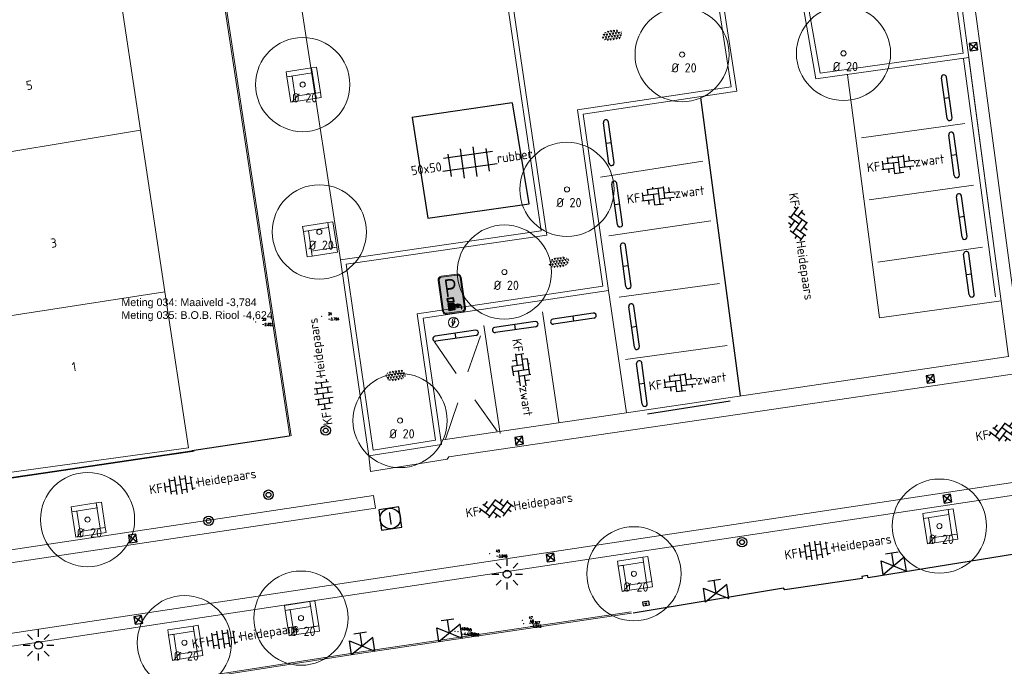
# Model space of a CAD drawing. Header units: metres. Extents: x 102746 to 103541, y 468531 to 469408.
# Tile 9 of 87: x 103072 to 103110, y 468732 to 468758. Entities that reach past the tile are written whole.
import ezdxf
from ezdxf.enums import TextEntityAlignment as Align

# ---------------------------------------------------------------- set-up
doc = ezdxf.new("R2010")
doc.units = ezdxf.units.M
doc.linetypes.add('VH-OPSLUITBAND_60X200', pattern=[12, 6, -2, 2, -2])
doc.layers.get('0').update_dxf_attribs({"lineweight": 25})
for name, color, linetype, lineweight in [('B-RO-BC-BETONVORM-G', 251, 'Continuous', 0), ('B-RO-GR-BOOM-G', 90, 'Continuous', 13), ('B-RO-GR-BOOM_BOOM_20 CM-S', 90, 'Continuous', 25), ('B-RO-GR-SIERPLANTSOEN-S', 90, 'Continuous', 25), ('B-RO-IE-MEUBILAIR_WEGMEUBILAIR-S', 7, 'Continuous', 25), ('B-RO-IE-MEUBILAIR_WEGMEUBILAIR_LICHTMAST-S', 7, 'Continuous', 25), ('B-RO-KL-DATA_CAI_KAST-S', 90, 'Continuous', 25), ('B-RO-KL-WATER_HULPSTUK-S', 170, 'Continuous', 25), ('B-RO-OG-BEBOUWING-G', 7, 'Continuous', 35), ('B-RO-OG-BGT-G', 253, 'Continuous', 13), ('B-RO-RI-GWA_RIOOLPUT-S', 30, 'Continuous', 25), ('B-RO-RI-HWA_KOLK-S', 150, 'Continuous', 25), ('B-RO-VH-GOOT-G', 170, 'Continuous', 18), ('B-RO-VH-KANTOPSLUITING_ACHTERKANTBAND-G', 253, 'Continuous', 18), ('B-RO-VH-KANTOPSLUITING_OPSLUITBAND_60X200-G', 150, 'VH-OPSLUITBAND_60X200', 18), ('B-RO-VH-VERHARDING-G', 252, 'Continuous', 18), ('B-RO-VH-VERHARDING_BETONSTRAATSTEEN-S', 252, 'Continuous', 25), ('B-RO-VH-VERHARDING_TEGEL_BETON-S', 252, 'Continuous', 25), ('B-RO-VW-MARKERING_WEG MARKERING-G', 7, 'Continuous', 0), ('CALQUE_PTTOPO_ALT', 7, 'Continuous', 0), ('CALQUE_PTTOPO_MAT', 7, 'Continuous', 0), ('PTTOPO', 7, 'Continuous', 0), ('R-RO-VW-VERKEERSTEKEN_BORD_E-S', 7, 'Continuous', 25), ('X-XX-AL-T18', 7, 'Continuous', 18)]:
    doc.layers.add(name, color=color, linetype=linetype, lineweight=lineweight)
doc.layers.add('Punten', color=7, linetype='Continuous')
doc.styles.add('ARIAL', font='arial.ttf')
doc.styles.add('NLCS-ISO', font='txt')
doc.styles.add('NLCS-ISO-M200-T18', font='txt', dxfattribs={"height": 0.36})
doc.styles.add('NLCS-RVV-M200-T25', font='txt')
doc.styles.add('Style-STANDARD', font='STANDARD.shx')

# ---------------------------------------------------------------- blocks, each defined once
blk = doc.blocks.new('B-SIE-WEG_LICHTMAST_SPOT-SO')
for p, q in [((-2.121320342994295, 2.121320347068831), (-1.148881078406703, 1.148881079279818)), ((-8.731149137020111e-10, 1.624763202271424), (-2.91038304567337e-10, 3.000000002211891)), ((1.148881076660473, 1.148881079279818), (2.121320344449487, 2.121320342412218)), ((-3.000000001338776, 4.656612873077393e-09), (-1.624763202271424, 2.328306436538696e-09)), ((-2.121320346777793, -2.121320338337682), (-1.148881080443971, -1.148881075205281)), ((-3.783497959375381e-09, -2.999999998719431), (-2.91038304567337e-09, -1.624763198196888)), ((1.148881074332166, -1.148881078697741), (2.12132034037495, -2.121320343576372)), ((1.624763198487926, -1.746229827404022e-09), (2.99999999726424, -1.164153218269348e-09))]:
    blk.add_line(p, q)
blk.add_circle((0, 0), 0.7698654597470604)
at = {"style": 'NLCS-ISO'}
blk.add_attdef('TYPE', text='', height=1.8, dxfattribs=at).set_placement((-2.91038304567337e-10, 3.000000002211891), align=Align.BOTTOM_CENTER)
blk = doc.blocks.new('SIE-WEG_PARKEERMAATREGEL_STOOTBAND_200X200X900_DUBBEL')
for p, q in [((0.7999999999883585, 0.1000000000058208), (-0.8000000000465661, 0.1000000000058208)), ((0, -0.1000000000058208), (0, 0.1000000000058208)), ((0.7999999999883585, -0.1000000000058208), (-0.7999999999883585, -0.1000000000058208))]:
    blk.add_line(p, q)
for centre, start, end in [((-0.7999999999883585, 2.91038304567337e-11), 89.99999999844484, 269.9999999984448), ((0.8000000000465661, -8.731149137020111e-11), 269.9999999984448, 90.00000001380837)]:
    blk.add_arc(centre, 0.1, start, end)
blk = doc.blocks.new('SVH-BSS_KEIFORMAAT_ELLEBOOG_KL-SO')
for p, q in [((-2.921609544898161, 0.9167434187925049), (-2.921609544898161, -0.6644585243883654)), ((-2.921609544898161, 0.3855414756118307), (0.2283904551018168, 0.3855414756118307)), ((-1.871609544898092, 1.501752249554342), (-1.871609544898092, 0.3855414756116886)), ((-1.871609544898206, 1.435541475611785), (1.278390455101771, 1.435541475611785)), ((-0.8216095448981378, 1.746491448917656), (-0.8216095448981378, 1.435541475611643)), ((-0.8216095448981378, 0.385541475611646), (-0.8216095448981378, -1.746491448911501)), ((0.2283904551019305, 1.435541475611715), (0.2283904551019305, -1.714458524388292)), ((1.278390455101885, 1.667504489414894), (1.278390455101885, -0.664458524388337)), ((1.278390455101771, 0.3855414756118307), (3.316110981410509, 0.3855414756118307)), ((2.32839045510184, 1.309937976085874), (2.32839045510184, 0.3855414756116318)), ((3.378390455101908, 0.1772992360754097), (3.378390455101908, -0.1772992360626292)), ((-3.155125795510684, -0.6644585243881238), (-0.8216095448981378, -0.6644585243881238)), ((-1.871609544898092, -0.6644585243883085), (-1.871609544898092, -1.501752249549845)), ((-0.8216095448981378, -1.714458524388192), (1.034122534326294, -1.714458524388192)), ((0.2283904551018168, -0.6644585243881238), (3.155125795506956, -0.6644585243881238)), ((2.32839045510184, -0.6644585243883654), (2.32839045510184, -1.30993797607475))]:
    blk.add_line(p, q)
at = {"style": 'NLCS-ISO'}
blk.add_attdef('FORMAAT', text='', height=1.8, dxfattribs=at).set_placement((-3.39489953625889, -4.365574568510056e-15), align=Align.MIDDLE_RIGHT)
blk.add_attdef('KLEUR', text='', height=1.8, dxfattribs=at).set_placement((3.39489953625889, 3.637978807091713e-16), align=Align.MIDDLE_LEFT)
at = {"style": 'NLCS-ISO', "flags": 1}
blk.add_attdef('FUNCTIE', text='', height=1.8, dxfattribs=at).set_placement((0.1159930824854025, -3.584775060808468), align=Align.MIDDLE_CENTER)
blk = doc.blocks.new('SVH-BSS_KEIFORMAAT_KEPER_KL-SO')
for p, q in [((-3.43788558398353, -0.4680371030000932), (-2.969848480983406, 3.774758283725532e-14)), ((-3.307551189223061, 0.3377027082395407), (-1.484924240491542, -1.484924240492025)), ((-2.519732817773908, 1.034808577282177), (-1.484924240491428, -2.748912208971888e-13)), ((-2.227386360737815, -0.7424621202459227), (-2.461364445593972e-13, 1.484924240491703)), ((-2.227386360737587, 0.7424621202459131), (-1.567820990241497, 1.402027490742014)), ((-1.773950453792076, -1.773950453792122), (2.086109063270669e-13, 2.082778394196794e-13)), ((-0.7424621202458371, 0.7424621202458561), (1.484924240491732, -1.48492424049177)), ((-0.09998502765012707, 1.584909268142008), (1.484924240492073, -2.322309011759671e-13)), ((0.742462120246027, 0.7424621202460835), (1.404576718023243, 1.404576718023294)), ((0.7424621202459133, -0.7424621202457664), (2.463847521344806, 0.9789232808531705)), ((1.058390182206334, -1.911458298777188), (2.969848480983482, 9.325873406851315e-15)), ((2.227386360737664, 0.7424621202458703), (3.310004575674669, -0.3401560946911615)), ((-0.7424621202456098, -0.7424621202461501), (0.5036314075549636, -1.988555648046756)), ((-0.5150548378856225, -1.999979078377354), (9.492406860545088e-14, -1.484924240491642)), ((2.227386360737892, -0.7424621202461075), (2.720216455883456, -1.235292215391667))]:
    blk.add_line(p, q)
at = {"style": 'NLCS-ISO'}
blk.add_attdef('FORMAAT', text='', height=1.8, dxfattribs=at).set_placement((-3.471395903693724, -0.2340185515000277), align=Align.MIDDLE_RIGHT)
blk.add_attdef('KLEUR', text='', height=1.8, dxfattribs=at).set_placement((3.318214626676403, -0.215048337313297), align=Align.MIDDLE_LEFT)
at = {"style": 'NLCS-ISO', "flags": 1}
blk.add_attdef('FUNCTIE', text='', height=1.8, dxfattribs=at).set_placement((0.1159930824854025, -3.584775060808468), align=Align.MIDDLE_CENTER)
blk = doc.blocks.new('SVH-BSS_KEIFORMAAT_HALFST_KL-SO')
for p, q in [((-3.149999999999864, -1.002284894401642), (-3.149999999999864, 0.8312019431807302)), ((-3.149999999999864, 0), (-2.099999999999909, 0)), ((-2.099999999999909, -1.587293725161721), (-2.099999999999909, 1.416210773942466)), ((-2.100000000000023, 1.049999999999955), (-1.050000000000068, 1.049999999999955)), ((-1.049999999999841, -1.832032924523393), (-1.049999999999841, 1.660949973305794)), ((-1.049999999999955, 0), (0, 0)), ((1.13686837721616e-13, -1.881463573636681), (1.13686837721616e-13, 1.71038062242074)), ((-1.13686837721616e-13, 1.049999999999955), (1.049999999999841, 1.049999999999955)), ((1.050000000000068, -1.753045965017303), (1.050000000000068, 1.581963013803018)), ((1.049999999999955, 0), (2.099999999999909, 0)), ((2.100000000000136, -1.39547945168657), (2.100000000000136, 1.224396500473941)), ((2.099999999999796, 1.049999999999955), (2.405710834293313, 1.049999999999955)), ((3.150000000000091, -0.2628407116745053), (3.150000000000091, 0.09175776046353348)), ((3.149999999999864, 0), (3.162673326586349, 0)), ((-2.100000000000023, -1.050000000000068), (-1.050000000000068, -1.050000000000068)), ((-1.13686837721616e-13, -1.050000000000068), (1.049999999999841, -1.050000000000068)), ((2.099999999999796, -1.050000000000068), (2.638053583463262, -1.050000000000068))]:
    blk.add_line(p, q)
at = {"style": 'NLCS-ISO'}
blk.add_attdef('FORMAAT', text='', height=1.8, dxfattribs=at).set_placement((-3.623289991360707, -0.08554147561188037), align=Align.MIDDLE_RIGHT)
blk.add_attdef('KLEUR', text='', height=1.8, dxfattribs=at).set_placement((3.166509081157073, -0.08554147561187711), align=Align.MIDDLE_LEFT)
at = {"style": 'NLCS-ISO', "flags": 1}
blk.add_attdef('FUNCTIE', text='', height=1.8, dxfattribs=at).set_placement((0.1159930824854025, -3.584775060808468), align=Align.MIDDLE_CENTER)
blk = doc.blocks.new('SGR-BOOM 20')
at = {"layer": 'B-RO-GR-BOOM-G'}
for centre, radius in [((0.0006134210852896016, -0.0002409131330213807), 1.839998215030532), ((0.0006134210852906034, -0.0002409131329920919), 0.1)]:
    blk.add_circle(centre, radius, dxfattribs=at)
at = {"layer": 'X-XX-AL-T18', "insert": (-0.416780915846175, -0.3367894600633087), "char_height": 0.36, "attachment_point": 1, "style": 'NLCS-ISO-M200-T18'}
blk.add_mtext_dynamic_manual_height_columns('%%C 20', width=1.833884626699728, gutter_width=1.8, heights=[0], dxfattribs=at)
blk = doc.blocks.new('B-SRI-KOLK_STRAAT_300X300-SO')
for p, q in [((-0.7500000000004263, 2.842170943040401e-13), (0.7499999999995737, 1.500000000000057)), ((0.7499999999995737, 2.842170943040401e-13), (-0.7500000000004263, 1.500000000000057))]:
    blk.add_line(p, q)
at = {"flags": 128}
blk.add_lwpolyline([(-0.7500000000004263, 2.842170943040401e-13), (0.7499999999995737, 2.842170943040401e-13), (0.7499999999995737, 1.500000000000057), (-0.7500000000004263, 1.500000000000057)], close=True, dxfattribs=at)
blk = doc.blocks.new('SKL-WTB_HULP_AFSLUITER_HANDB-SO')
at = {"ltscale": 0.1}
for p, q in [((-1.253844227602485, 2.619308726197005), (1.253844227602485, 2.619308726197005)), ((0, 0), (0, 2.619308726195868)), ((-2.303946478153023, -1.373199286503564), (-2.303946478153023, 1.373199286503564))]:
    blk.add_line(p, q, dxfattribs=at)
for p, q in [((2.303946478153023, 1.373199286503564), (-2.303946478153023, -1.373199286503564)), ((-2.303946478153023, 1.373199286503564), (2.303946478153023, -1.373199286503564)), ((2.303946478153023, -1.373199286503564), (2.303946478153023, 1.373199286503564))]:
    blk.add_line(p, q)
blk = doc.blocks.new('SIE-WEG_PAAL_BETON')
for centre, radius in [((4.999940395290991e-05, 1.164153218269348e-13), 0.1875), ((4.999999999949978e-05, 1.164153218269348e-13), 0.09375)]:
    blk.add_circle(centre, radius)
blk = doc.blocks.new('SIE-WEG_PAAL_LAADPAAL-SO')
at = {"color": 0, "linetype": 'ByBlock', "lineweight": 18}
blk.add_lwpolyline([(-0.07380140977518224, 0.6925744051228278), (-0.3195665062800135, 0.001578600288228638), (-0.1375285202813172, 0.001578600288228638), (-0.4072095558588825, -0.6925744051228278), (0.3245135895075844, 0.1520621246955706), (0.0574092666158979, 0.1520621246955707), (0.4072095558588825, 0.6925744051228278)], close=True, dxfattribs=at)
blk.add_circle((0, 0), 1, dxfattribs=at)
blk = doc.blocks.new('SKL-DATA_TERREINKAST-SO')
for q in [(-0.2031524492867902, 0.1995511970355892), (0.2031524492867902, 0.1995511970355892)]:
    blk.add_line((0, -0.2090597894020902), q)
at = {"flags": 128}
blk.add_lwpolyline([(0.6250000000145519, 0.3500791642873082), (-0.6250000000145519, 0.3500791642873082), (-0.6250000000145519, -0.3500791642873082), (0.6250000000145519, -0.3500791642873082)], close=True, dxfattribs=at)
at = {"style": 'NLCS-ISO'}
blk.add_attdef('TYPE', text='', height=0.35, dxfattribs=at).set_placement((-0.03433063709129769, 0.6885784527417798), align=Align.MIDDLE_CENTER)
blk = doc.blocks.new('SVH-TEGEL_500X500_BLOK-SO')
at = {"ltscale": 0.1}
for p, q in [((-3.834877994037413, -2.185900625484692), (-3.834877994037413, 2.185900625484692)), ((-1.334877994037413, -2.888951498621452), (-1.334877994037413, 2.888951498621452)), ((1.165122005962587, -2.909157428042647), (1.165122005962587, 2.909157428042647)), ((3.665122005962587, -2.26486866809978), (3.665122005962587, 2.26486866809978)), ((-4.844952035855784, 1.535541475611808), (4.844952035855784, 1.535541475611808)), ((-5.35213314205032, -0.964458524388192), (5.35213314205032, -0.964458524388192))]:
    blk.add_line(p, q, dxfattribs=at)
at = {"style": 'NLCS-ISO'}
blk.add_attdef('FORMAAT', text='', height=1.8, dxfattribs=at).set_placement((-5.45213314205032, -4.174773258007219e-15), align=Align.MIDDLE_RIGHT)
blk.add_attdef('KLEUR', text='', height=1.8, dxfattribs=at).set_placement((5.45213314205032, 0), align=Align.MIDDLE_LEFT)
at = {"style": 'NLCS-ISO', "flags": 1}
blk.add_attdef('FUNCTIE', text='', height=1.8, dxfattribs=at).set_placement((0.1159930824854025, -3.584775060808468), align=Align.MIDDLE_CENTER)
blk = doc.blocks.new('SGR-SIERPLANTSOEN-SO')
at = {"ltscale": 0.1}
h = blk.add_hatch(dxfattribs=at)
h.set_pattern_fill('GR-SIERPLANTSOEN', color=256, scale=0.1, style=0, pattern_type=2)
h.set_pattern_definition([(30, (-2.066961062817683, -1.090504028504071), (0.2886752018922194, 0.4999998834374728), [0.2, -0.8]), (90, (-1.980358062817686, -1.140504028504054), (-0.288675, 0.5), [0.2, -0.8]), (150, (-1.893755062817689, -1.090504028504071), (-0.5773502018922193, 1.165625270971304e-07), [0.2, -0.8])])
edge = h.paths.add_edge_path()
edge.add_ellipse((0, 0), major_axis=(1.980358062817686, 0), ratio=0.5254120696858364, start_angle=0, end_angle=360, ccw=False)
at = {"ltscale": 0.1, "style": 'NLCS-ISO'}
blk.add_attdef('TYPE', text='', height=0.5, dxfattribs=at).set_placement((3.470943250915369, -0.01606055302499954), align=Align.MIDDLE_CENTER)
blk = doc.blocks.new('A$C0d379f04')
at = {"layer": 'B-RO-VH-VERHARDING-G', "flags": 128}
for points in [[(0, 1.200000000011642), (1, 1.200000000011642), (1, 1), (0, 1)], [(1.200000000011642, 1.200000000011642), (1.200000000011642, 0.2000000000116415), (1, 0.2000000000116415), (1, 1.200000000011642)], [(0.2000000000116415, 1), (0.2000000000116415, 0), (0, 0), (0, 1)], [(0.2000000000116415, 0.2000000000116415), (1.200000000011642, 0.2000000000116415), (1.200000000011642, 0), (0.2000000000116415, 0)]]:
    blk.add_lwpolyline(points, close=True, dxfattribs=at)
blk = doc.blocks.new('N-SVW-VERKEERSTEKEN_BORD_E08O-SO')
at = {"true_color": 0x007dc8}
h = blk.add_hatch(color=152, dxfattribs=at)
h.dxf.hatch_style = 1
h.paths.add_polyline_path([(-2.25, 3.050000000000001), (-2.25, -3.05, 0.4142135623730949), (-1.550000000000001, -3.749999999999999), (-2.296212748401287e-16, -3.75), (-2.173748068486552e-16, -3.55), (-1.550000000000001, -3.549999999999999, -0.414213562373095), (-2.05, -3.05), (-2.05, 3.050000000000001, -0.4142135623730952), (-1.55, 3.550000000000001), (1.10555322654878e-15, 3.550000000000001), (1.117799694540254e-15, 3.75), (-1.55, 3.75, 0.4142135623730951)])
at = {"true_color": 0xffffff}
h = blk.add_hatch(color=7, dxfattribs=at)
h.dxf.hatch_style = 1
h.paths.add_polyline_path([(-1.55, -3.349999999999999, -0.4142135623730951), (-1.85, -3.049999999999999), (-1.85, 3.05, -0.4142135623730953), (-1.55, 3.35), (8.157510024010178e-16, 3.35), (8.835086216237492e-16, 3.550000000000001), (-1.55, 3.550000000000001, 0.4142135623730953), (-2.05, 3.050000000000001), (-2.05, -3.05, 0.4142135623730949), (-1.550000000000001, -3.549999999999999), (-3.839082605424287e-16, -3.55), (-3.161506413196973e-16, -3.35)])
at = {"true_color": 0x007dc8}
h = blk.add_hatch(color=152, dxfattribs=at)
h.dxf.hatch_style = 1
edge = h.paths.add_edge_path()
edge.add_arc((1.550000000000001, 3.05), 0.2999999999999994, 0, 90.00000000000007)
edge.add_line((1.550000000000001, 3.35), (-1.55, 3.35))
edge.add_arc((-1.55, 3.05), 0.2999999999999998, 90, 179.9999999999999)
edge.add_line((-1.85, 3.05), (-1.85, -3.049999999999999))
edge.add_arc((-1.55, -3.049999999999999), 0.3, 180, 269.9999999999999)
edge.add_line((-1.55, -3.349999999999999), (-0.2314847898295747, -3.35))
edge.add_line((-0.2314847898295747, -3.35), (0.2717110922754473, -3.349999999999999))
edge.add_line((0.2717110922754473, -3.349999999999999), (1.55, -3.35))
edge.add_arc((1.55, -3.05), 0.2999999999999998, 270.0000000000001, 360)
edge.add_line((1.85, -3.05), (1.850000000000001, 3.05))
h = blk.add_hatch(color=152, dxfattribs=at)
h.dxf.hatch_style = 1
h.paths.add_polyline_path([(1.550000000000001, 3.75), (1.117799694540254e-15, 3.75), (1.10555322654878e-15, 3.550000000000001), (1.550000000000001, 3.550000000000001, -0.414213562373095), (2.050000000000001, 3.050000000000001), (2.050000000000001, -3.05, -0.4142135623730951), (1.55, -3.55), (-2.173748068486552e-16, -3.55), (-2.296212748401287e-16, -3.75), (1.55, -3.75, 0.4142135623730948), (2.25, -3.05), (2.250000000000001, 3.050000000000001, 0.4142135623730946)])
at = {"true_color": 0xffffff}
h = blk.add_hatch(color=7, dxfattribs=at)
h.dxf.hatch_style = 1
h.paths.add_polyline_path([(-4.271729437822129e-16, -3.35), (-3.839082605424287e-16, -3.55), (1.55, -3.55, 0.4142135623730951), (2.050000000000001, -3.05), (2.050000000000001, 3.050000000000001, 0.414213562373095), (1.550000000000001, 3.550000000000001), (8.835086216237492e-16, 3.550000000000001), (8.157510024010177e-16, 3.349999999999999), (1.550000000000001, 3.35, -0.4142135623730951), (1.850000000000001, 3.05), (1.85, -3.05, -0.4142135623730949), (1.55, -3.35)])
h = blk.add_hatch(color=7, dxfattribs=at)
h.dxf.hatch_style = 1
h.paths.add_polyline_path([(0.1862551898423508, -1.430595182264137), (0.1803950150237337, -0.7580409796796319, 0.4116638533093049), (0.07053615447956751, -0.649135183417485), (-0.8853196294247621, -0.6491351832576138, 0.4167678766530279), (-0.9951784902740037, -0.759955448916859), (-0.9893183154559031, -1.432509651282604, 0.4116638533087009), (-0.8794594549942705, -1.541415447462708), (0.07639632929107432, -1.541415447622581, 0.416767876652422)])
h.paths.add_polyline_path([(-0.8674001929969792, -1.371173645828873), (-0.8721934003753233, -0.8210720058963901, -0.4193268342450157), (-0.8235640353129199, -0.7715877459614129), (0.009847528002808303, -0.771587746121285, -0.4091187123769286), (0.05847689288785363, -0.8193769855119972), (0.0632701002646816, -1.369478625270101, -0.4193268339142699), (0.01464073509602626, -1.418962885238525), (-0.8187708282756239, -1.418962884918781, -0.4091187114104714)], flags=16)
h = blk.add_hatch(color=7, dxfattribs=at)
h.dxf.hatch_style = 1
h.paths.add_polyline_path([(0.1783885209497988, -1.726235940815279, 0.4142135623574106), (0.1509227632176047, -1.698770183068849), (-0.9672893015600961, -1.698770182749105, 0.4142135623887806), (-0.9947550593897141, -1.726235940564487), (-0.9947550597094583, -3.102147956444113, 0.4142135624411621), (-0.9672893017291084, -3.129613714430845), (0.1509227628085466, -3.129613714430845, 0.4142135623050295), (0.1783885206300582, -3.102147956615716)])
h.paths.add_polyline_path([(-0.3559007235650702, -1.79256981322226, -0.2791826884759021), (-0.3461650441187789, -1.7866742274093), (-0.06180278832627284, -1.7866742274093, -0.6313166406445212), (-0.05327202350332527, -1.804583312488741), (-0.3708064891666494, -2.195872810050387, 0.7148919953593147), (-0.3597701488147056, -2.213492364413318), (-0.1199700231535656, -2.157322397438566, -0.7174773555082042), (-0.1089812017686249, -2.175000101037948), (-0.6266929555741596, -2.804124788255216, 0.589021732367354), (-0.6196351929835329, -2.821999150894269), (-0.4501636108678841, -2.844175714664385, -0.7945739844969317), (-0.4480729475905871, -2.865477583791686), (-0.7618588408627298, -2.971479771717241, -0.4825466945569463), (-0.7763083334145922, -2.962148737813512), (-0.8087891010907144, -2.632538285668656, -0.7945739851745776), (-0.7885134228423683, -2.62567990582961), (-0.7009223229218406, -2.767231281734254, 0.575386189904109), (-0.6819331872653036, -2.766707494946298), (-0.4785602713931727, -2.393523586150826, 0.6479942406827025), (-0.4907126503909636, -2.377569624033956), (-0.6623144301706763, -2.417765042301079, -0.6419136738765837), (-0.6745556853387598, -2.401977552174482)], flags=16)
h = blk.add_hatch(color=7, dxfattribs=at)
h.dxf.hatch_style = 1
h.paths.add_polyline_path([(0.7815282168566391, -2.055170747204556), (0.6984318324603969, -2.055170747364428), (0.6984318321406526, -2.148670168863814), (0.4057101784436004, -2.148670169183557, 1), (0.4057101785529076, -2.21160191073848), (0.6984318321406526, -2.21160191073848), (0.6984318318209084, -2.458708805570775), (0.4057101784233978, -2.458708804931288, 1), (0.4057101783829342, -2.521640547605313), (0.6984318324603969, -2.521640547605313), (0.6984318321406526, -2.615139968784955), (0.78152821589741, -2.615139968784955)])
h = blk.add_hatch(color=7, dxfattribs=at)
h.dxf.hatch_style = 1
h.paths.add_polyline_path([(1.180717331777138, -2.376771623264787), (1.273522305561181, -2.376771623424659, -0.4348475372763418), (1.441917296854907, -2.585465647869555), (1.441917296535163, -3.114745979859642), (1.525149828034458, -3.114745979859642), (1.525149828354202, -2.59080886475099, 0.4312956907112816), (1.276221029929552, -2.293539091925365), (1.180717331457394, -2.293539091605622), (1.180717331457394, -2.182533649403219), (0.8304080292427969, -2.055170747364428), (0.8304080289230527, -2.615139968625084), (1.180717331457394, -2.487777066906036)])
at = {"color": 152, "lineweight": 0, "true_color": 0x007dc8}
blk.add_lwpolyline([(-1.550000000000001, -3.75), (1.55, -3.75, 0.4142135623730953), (2.250000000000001, -3.050000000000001), (2.250000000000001, 3.05, 0.4142135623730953), (1.550000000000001, 3.75), (-1.549999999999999, 3.75, 0.4142135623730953), (-2.25, 3.050000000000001), (-2.25, -3.05, 0.4142135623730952)], format="xyb", close=True, dxfattribs=at)
at = {"color": 7, "lineweight": 0, "true_color": 0xffffff}
blk.add_lwpolyline([(-1.55, 3.55, 0.4142135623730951), (-2.05, 3.05), (-2.05, -3.05, 0.414213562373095), (-1.55, -3.549999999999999), (1.55, -3.55, 0.414213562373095), (2.050000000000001, -3.05), (2.050000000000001, 3.05, 0.414213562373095), (1.550000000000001, 3.55)], format="xyb", close=True, dxfattribs=at)
at = {"color": 7, "true_color": 0xffffff}
for points in [[(-0.8853196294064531, -0.6491351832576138), (0.07053615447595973, -0.649135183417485, -0.4116638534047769), (0.1803950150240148, -0.7580409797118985), (0.1862551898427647, -1.430595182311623, -0.4167678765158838), (0.07639632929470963, -1.541415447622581), (-0.879459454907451, -1.541415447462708, -0.4116638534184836), (-0.9893183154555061, -1.432509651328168), (-0.9951784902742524, -0.7599554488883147, -0.4167678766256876)], [(-0.9672893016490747, -1.698770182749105), (0.1509227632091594, -1.698770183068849, -0.4142135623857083), (0.1783885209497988, -1.726235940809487), (0.1783885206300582, -3.102147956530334, -0.4142135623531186), (0.1509227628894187, -3.129613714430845), (-0.9672893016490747, -3.129613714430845, -0.4142135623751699), (-0.9947550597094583, -3.102147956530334), (-0.9947550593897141, -1.726235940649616, -0.4142135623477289)], [(-0.823564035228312, -0.7715877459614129), (0.009847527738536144, -0.771587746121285, -0.414213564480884), (0.05848427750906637, -0.8202244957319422), (0.06327748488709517, -1.370326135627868, -0.4142135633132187), (0.01464073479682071, -1.418962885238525), (-0.8187708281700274, -1.418962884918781, -0.4142135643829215), (-0.8674075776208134, -1.370326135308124), (-0.8722007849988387, -0.8202244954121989, -0.4142135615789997)], [(0.6984318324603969, -2.521640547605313), (0.6984318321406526, -2.615139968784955), (0.78152821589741, -2.615139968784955), (0.7815282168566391, -2.055170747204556), (0.6984318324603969, -2.055170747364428), (0.6984318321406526, -2.148670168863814), (0.4057101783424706, -2.148670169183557, 1.000000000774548), (0.4057101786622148, -2.21160191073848), (0.6984318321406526, -2.21160191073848), (0.6984318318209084, -2.458708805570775), (0.4057101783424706, -2.458708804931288, 0.9999999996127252), (0.4057101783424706, -2.521640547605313)], [(1.180717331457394, -2.293539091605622), (1.180717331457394, -2.182533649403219), (0.8304080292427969, -2.055170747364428), (0.8304080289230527, -2.615139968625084), (1.180717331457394, -2.487777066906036), (1.180717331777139, -2.376771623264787), (1.27352230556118, -2.376771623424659, -0.4348475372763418), (1.441917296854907, -2.585465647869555), (1.441917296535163, -3.114745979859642), (1.525149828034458, -3.114745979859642), (1.525149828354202, -2.590808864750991, 0.4312956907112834), (1.276221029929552, -2.293539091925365), (1.180717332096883, -2.293539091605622)]]:
    blk.add_lwpolyline(points, format="xyb", close=True, dxfattribs=at)
at = {"color": 7, "true_color": 0xffffff, "flags": 128}
blk.add_lwpolyline([(-0.7763083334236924, -2.962148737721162, 0.4825466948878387), (-0.7618588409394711, -2.971479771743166), (-0.4480729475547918, -2.865477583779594, 0.7945739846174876), (-0.450163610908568, -2.844175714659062), (-0.6196351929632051, -2.82199915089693, -0.589021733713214), (-0.6266929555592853, -2.804124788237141), (-0.1089812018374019, -2.175000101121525, 0.7174773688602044), (-0.1199700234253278, -2.157322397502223), (-0.35977014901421, -2.213492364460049, -0.7148919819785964), (-0.3708064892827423, -2.195872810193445), (-0.05327202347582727, -1.804583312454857, 0.6313166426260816), (-0.06180278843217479, -1.7866742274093), (-0.3461650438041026, -1.7866742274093, 0.2791826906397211), (-0.3559007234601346, -1.792569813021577), (-0.6745556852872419, -2.401977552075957, 0.6419136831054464), (-0.6623144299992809, -2.417765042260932), (-0.490712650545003, -2.377569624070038, -0.6479942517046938), (-0.4785602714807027, -2.393523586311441), (-0.6819331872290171, -2.766707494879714, -0.5753861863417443), (-0.7009223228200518, -2.767231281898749), (-0.7885134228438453, -2.625679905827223, 0.794573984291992), (-0.8087891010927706, -2.63253828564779)], format="xyb", close=True, dxfattribs=at)
at = {"color": 7, "true_color": 0xffffff, "style": 'NLCS-RVV-M200-T25', "width": 0.9}
blk.add_text('P', height=3.5, dxfattribs=at).set_placement((-0.048146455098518, 1.267231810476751), align=Align.MIDDLE_CENTER)
blk = doc.blocks.new('SRI-PUT_INSPECTIE-SO')
at = {"lineweight": -3, "flags": 128}
blk.add_lwpolyline([(-1.999999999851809, -2.000000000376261), (2.000000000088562, -2.000000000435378), (2.000000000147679, 1.999999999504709), (-2.00000000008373, 1.999999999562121)], close=True, dxfattribs=at)
at = {"lineweight": -3, "ltscale": 1.5}
blk.add_circle((0, -7.105427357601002e-14), 1.999999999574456, dxfattribs=at)
at = {"ltscale": 0.1, "style": 'NLCS-ISO'}
blk.add_text('I', height=2.5, dxfattribs=at).set_placement((-0.002795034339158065, -0.007140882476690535), align=Align.MIDDLE_CENTER)
blk = doc.blocks.new('PTTOPO')
at = {"layer": 'PTTOPO'}
blk.add_point((0, 0), dxfattribs=at)
at = {"layer": 'CALQUE_PTTOPO_ALT', "style": 'Style-STANDARD', "width": 0.8}
blk.add_attdef('ALT', text='', height=0.09999999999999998, dxfattribs=at).set_placement((0.25, -0.1), align=Align.MIDDLE_LEFT)
at = {"layer": 'CALQUE_PTTOPO_MAT', "style": 'Style-STANDARD', "width": 0.8}
blk.add_attdef('MAT', text='', height=0.09999999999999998, dxfattribs=at).set_placement((0.25, 0.1), align=Align.MIDDLE_LEFT)

msp = doc.modelspace()

# ---------------------------------------------------------------- linework, layer by layer
at = {"layer": 'B-RO-BC-BETONVORM-G', "linetype": 'Continuous'}
for points, elevation in [([(103108.779255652, 468756.2453163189), (103108.0315386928, 468761.7212941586), (103101.8551922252, 468760.8036974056), (103102.7988169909, 468755.407245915)], -3.47706901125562), ([(103108.554131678, 468756.4157227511), (103107.8607560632, 468761.4937264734), (103102.0875465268, 468760.6360222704), (103102.9625262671, 468755.6321416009)], -3.47706901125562), ([(103099.7166339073, 468754.9263428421), (103093.7102718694, 468754.0304500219), (103094.7045555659, 468747.1396288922), (103087.4550466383, 468746.0653765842), (103088.171515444, 468741.1265327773), (103085.3372815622, 468740.6814184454), (103084.2307287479, 468748.3438668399), (103092.0694090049, 468749.4786447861), (103090.6543013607, 468759.0391152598), (103098.8848792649, 468760.3303181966)], -3.4409907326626), ([(103099.4883949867, 468755.09451189), (103093.4838952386, 468754.198896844), (103094.4781518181, 468747.3082636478), (103087.2284928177, 468746.2339891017), (103087.94520859, 468741.2934428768), (103085.5062867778, 468740.9104120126), (103084.4572513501, 468748.174574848), (103092.2966310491, 468749.3094540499), (103090.8811775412, 468758.8722611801), (103098.7177199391, 468760.1016483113)], -3.4409907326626)]:
    msp.add_lwpolyline(points, close=True, dxfattribs=dict(at, elevation=elevation))
at = {"layer": 'B-RO-BC-BETONVORM-G', "linetype": 'Continuous', "elevation": -3.83676000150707}
for points in [[(103109.8158455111, 468746.8988634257), (103108.5722554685, 468756.1893547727)], [(103110.0140774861, 468746.9253980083), (103108.7704874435, 468756.2158893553)]]:
    msp.add_lwpolyline(points, dxfattribs=at)
at = {"layer": 'B-RO-OG-BEBOUWING-G', "linetype": 'Continuous'}
msp.add_polyline3d([(103078.511670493, 468740.888346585, -3.7798782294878), (103070.401218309, 468739.681627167, 2.731912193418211)], dxfattribs=at)
at = {"layer": 'B-RO-OG-BGT-G', "color": 252, "flags": 128}
for points in [[(103075.525, 468759.381), (103067.451, 468758.21), (103067.267, 468758.688), (103063.662, 468758.145), (103064.017, 468755.784), (103067.849, 468756.361), (103068.424, 468752.542), (103068.401, 468752.085), (103076.424, 468753.402)], [(103068.424, 468752.542), (103064.62, 468751.97), (103064.975, 468749.608), (103068.807, 468750.185), (103069.374, 468746.416), (103069.366, 468745.859), (103077.373, 468747.099), (103076.424, 468753.402), (103068.401, 468752.085)], [(103078.2895539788, 468741.0034805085), (103077.373, 468747.099), (103069.366, 468745.859), (103069.374, 468746.416), (103065.519, 468745.836), (103065.852, 468743.625), (103069.585, 468744.187), (103070.2317695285, 468739.8914035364)]]:
    msp.add_lwpolyline(points, close=True, dxfattribs=at)
at = {"layer": 'B-RO-VH-GOOT-G', "linetype": 'Continuous'}
for points, elevation in [([(103136.5068628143, 468792.9056397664), (103104.169494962, 468788.3993625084), (103105.5161505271, 468779.0569376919), (103108.0315386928, 468761.7212941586), (103108.7792556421, 468756.245316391), (103110.3302134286, 468744.567155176)], -3.7728470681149), ([(103136.5758719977, 468792.4104249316), (103104.736050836, 468787.9734818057), (103106.0110357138, 468779.1282724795), (103108.5266580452, 468761.7910166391), (103109.2747828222, 468756.3120521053), (103110.921831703, 468743.9457883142)], -3.7728470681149), ([(103088.145558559, 468741.3054609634), (103110.3302134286, 468744.567155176)], -3.84501810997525), ([(103110.9172164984, 468743.9451099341), (103088.4626217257, 468740.6445518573), (103088.3959534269, 468740.5546374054), (103085.4076075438, 468740.0798462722), (103085.3372815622, 468740.6814184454)], -3.84501810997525), ([(103016.3640376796, 468729.2270863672), (103028.8385693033, 468731.1748352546), (103029.3900884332, 468727.4334912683), (103116.1028028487, 468740.4936237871)], -3.83814530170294), ([(103016.4411721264, 468728.7330719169), (103028.4174575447, 468730.6030256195), (103028.9685808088, 468726.8643670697), (103116.6693094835, 468740.0752287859)], -3.83814530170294), ([(103050.426846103, 468733.8750449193), (103085.525351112, 468739.1368150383)], -3.78940420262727), ([(103050.500974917, 468733.3805705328), (103085.599479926, 468738.6423406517)], -3.78940420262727)]:
    msp.add_lwpolyline(points, dxfattribs=dict(at, elevation=elevation))
at = {"layer": 'B-RO-VH-GOOT-G', "elevation": -3.78940420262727, "flags": 128}
msp.add_lwpolyline([(103085.599479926, 468738.6423406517), (103085.525351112, 468739.1368150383)], dxfattribs=at)
at = {"layer": 'B-RO-VH-KANTOPSLUITING_ACHTERKANTBAND-G', "linetype": 'Continuous'}
for points, elevation in [([(103082.309509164, 468741.463733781), (103078.546564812, 468766.337279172), (103078.168655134, 468766.30745447), (103077.367289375, 468769.752778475)], -3.81971410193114), ([(103095.590976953, 468734.595668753), (103084.966345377, 468733.024043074), (103072.017073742, 468731.0038416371), (103063.910851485, 468729.762665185), (103053.94712477, 468728.25889053), (103047.078471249, 468727.1928682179), (103038.486045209, 468725.868100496), (103029.303388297, 468724.493742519), (103015.863297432, 468722.416097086), (103015.432341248, 468725.145913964), (102991.364624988, 468721.475414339), (102992.063119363, 468716.898209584)], -3.81626587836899)]:
    msp.add_lwpolyline(points, dxfattribs=dict(at, elevation=elevation))
at = {"layer": 'B-RO-VH-KANTOPSLUITING_OPSLUITBAND_60X200-G', "linetype": 'Continuous'}
for points in [[(103082.2501841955, 468741.4547589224, -3.81971410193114), (103078.4955958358, 468766.2730701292, -3.69539982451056), (103078.1219106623, 468766.2435788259, -3.76513455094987), (103077.308849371, 468769.7391856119, -3.76196579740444)], [(103095.5997567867, 468734.5363146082, -3.81626587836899), (103084.9753597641, 468732.9647236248, -3.78858330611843), (103072.026238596, 468730.9445456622, -3.81502714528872), (103063.9198690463, 468729.7033466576, -3.81009671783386), (103053.9562028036, 468728.1995811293, -3.79765872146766), (103047.0876731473, 468727.133578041, -3.78509571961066), (103038.495057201, 468725.8087810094, -3.80831596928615), (103029.312412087, 468724.4344247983, -3.78582289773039), (103015.8133578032, 468722.3476644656, -3.74929187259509), (103015.3823826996, 468725.0776011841, -3.75359286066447), (102991.4329905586, 468721.4251468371, -3.74380218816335), (102992.1224327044, 468716.9072609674, -3.65052873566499)]]:
    msp.add_polyline3d(points, dxfattribs=at)
at = {"layer": 'B-RO-VH-VERHARDING-G', "flags": 128}
for points, elevation in [([(103081.3942905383, 468766.7327841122), (103084.2307287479, 468748.3438668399)], -3.44564400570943), ([(103094.7045555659, 468747.1396288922), (103095.4053922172, 468742.3728364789)], -3.4409907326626)]:
    msp.add_lwpolyline(points, dxfattribs=dict(at, elevation=elevation))
at = {"layer": 'B-RO-VH-VERHARDING-G', "linetype": 'Continuous', "elevation": -3.8636889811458}
msp.add_lwpolyline([(103110.0414035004, 468746.7417913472), (103105.281284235, 468746.0807147), (103104.029762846, 468755.565306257)], dxfattribs=at)
at = {"layer": 'B-RO-VW-MARKERING_WEG MARKERING-G', "linetype": 'Continuous'}
for points, elevation in [([(103104.584445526, 468753.107079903), (103108.616945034, 468753.662688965)], -3.74227556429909), ([(103094.381580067, 468751.572324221), (103098.382564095, 468752.1982433)], -3.71861501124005), ([(103108.957046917, 468751.256334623), (103104.878025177, 468750.691019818)], -3.79558997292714), ([(103098.692888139, 468749.865637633), (103094.709276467, 468749.2785474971)], -3.77201497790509), ([(103105.218736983, 468748.256863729), (103109.308866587, 468748.8369059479)], -3.81095160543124), ([(103095.121185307, 468746.883057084), (103099.031646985, 468747.420218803)], -3.82153651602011), ([(103092.126476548, 468746.309074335), (103092.760179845, 468741.9994315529)], -3.84345038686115), ([(103090.474481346, 468741.565349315), (103089.833333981, 468745.782783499)], -3.87480354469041), ([(103089.705722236, 468745.377407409), (103089.209881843, 468743.962711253)], -3.83521703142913), ([(103088.755507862, 468743.906291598), (103087.90698084, 468745.146035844)], -3.82720755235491), ([(103099.337483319, 468745.001025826), (103095.368264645, 468744.455688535)], -3.83138722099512), ([(103088.814599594, 468742.753990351), (103088.334431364, 468741.337038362)], -3.82787278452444), ([(103090.352851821, 468741.654458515), (103089.476621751, 468742.873173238)], -3.86459611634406)]:
    msp.add_lwpolyline(points, dxfattribs=dict(at, elevation=elevation))
at = {"layer": 'Punten', "linetype": 'Continuous'}
for points, elevation in [([(103090.94166988, 468754.4724261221), (103087.021474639, 468753.903616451)], -3.85175358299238), ([(103087.026515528, 468753.897977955), (103087.641329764, 468749.974837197), (103091.605847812, 468750.52337751), (103090.944177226, 468754.4716209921)], -3.85622835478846), ([(103098.287973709, 468754.686882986), (103099.8438038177, 468743.0253930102)], -3.73391833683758), ([(103096.218196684, 468742.332273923), (103099.450020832, 468742.831919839)], -3.86765001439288), ([(103078.42148044, 468740.898110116), (103082.228276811, 468741.467388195)], -3.74682862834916), ([(103068.92040092, 468739.47691966), (103070.353890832, 468739.816524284), (103070.367058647, 468739.692565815), (103078.444822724, 468740.876190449)], -3.64165431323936), ([(103112.33081103, 468737.131859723), (103104.841393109, 468735.917388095), (103104.815030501, 468736.0178509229), (103104.598993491, 468735.972666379), (103104.602494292, 468735.899548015), (103101.581091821, 468735.458917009), (103101.531495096, 468735.513245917), (103095.665733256, 468734.544125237)], -3.81135427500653)]:
    msp.add_lwpolyline(points, dxfattribs=dict(at, elevation=elevation))

# ---------------------------------------------------------------- block references
at = {"layer": 'B-RO-GR-BOOM_BOOM_20 CM-S'}
for p in [(103097.5743865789, 468756.3582409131, -3.098), (103103.8783865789, 468756.4072409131, -3.329), (103082.754, 468755.188), (103093.0773865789, 468751.0942409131), (103083.404, 468749.432, -3.782), (103090.6313865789, 468747.8642409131, -3.371), (103086.5583865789, 468742.0662409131, -3.447), (103074.35, 468738.198, -3.765), (103107.623, 468737.943, -3.83), (103095.693, 468736.081, -3.795), (103082.688, 468734.349, -3.729), (103078.132, 468733.388, -3.731)]:
    msp.add_blockref('SGR-BOOM 20', p, dxfattribs=at)
at = {"layer": 'B-RO-GR-SIERPLANTSOEN-S', "xscale": 0.2, "yscale": 0.2, "zscale": 0.2, "rotation": 7.963653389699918}
for p in [(103094.8517809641, 468757.1019296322), (103092.7693840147, 468748.2394529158), (103086.3931324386, 468743.8329780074)]:
    msp.add_blockref('SGR-SIERPLANTSOEN-SO', p, dxfattribs=at)
at = {"layer": 'B-RO-IE-MEUBILAIR_WEGMEUBILAIR-S'}
for name, p, rotation in [('A$C0d379f04', (103082.2922533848, 468754.5006009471), 8.766067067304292), ('SIE-WEG_PARKEERMAATREGEL_STOOTBAND_200X200X900_DUBBEL', (103107.9147342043, 468754.6710715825, -3.84233110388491), 277.8449783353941), ('SIE-WEG_PARKEERMAATREGEL_STOOTBAND_200X200X900_DUBBEL', (103094.706763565, 468752.9149733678, -3.73540547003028), 277.8753477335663), ('SIE-WEG_PARKEERMAATREGEL_STOOTBAND_200X200X900_DUBBEL', (103108.1952799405, 468752.4383911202, -3.84233110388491), 277.8449783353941), ('SIE-WEG_PARKEERMAATREGEL_STOOTBAND_200X200X900_DUBBEL', (103095.038070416, 468750.5198042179, -3.73540547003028), 277.8753477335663), ('SIE-WEG_PARKEERMAATREGEL_STOOTBAND_200X200X900_DUBBEL', (103108.4980539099, 468750.0288106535, -3.84233110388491), 277.8449783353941), ('A$C0d379f04', (103082.9322533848, 468748.4586009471), 8.766067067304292), ('SIE-WEG_PARKEERMAATREGEL_STOOTBAND_200X200X900_DUBBEL', (103095.37165309, 468748.1081821, -3.73540547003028), 277.8753477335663), ('SIE-WEG_PARKEERMAATREGEL_STOOTBAND_200X200X900_DUBBEL', (103108.7804897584, 468747.7810880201, -3.84233110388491), 277.8449783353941), ('SIE-WEG_PARKEERMAATREGEL_STOOTBAND_200X200X900_DUBBEL', (103095.7003207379, 468745.7320929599, -3.73540547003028), 277.8753477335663), ('SIE-WEG_PARKEERMAATREGEL_STOOTBAND_200X200X900_DUBBEL', (103093.329189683, 468746.0472552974, -3.84106473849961), 8.323006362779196), ('SIE-WEG_PARKEERMAATREGEL_STOOTBAND_200X200X900_DUBBEL', (103088.7307260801, 468745.3745261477, -3.84106473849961), 8.323006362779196), ('SIE-WEG_PARKEERMAATREGEL_STOOTBAND_200X200X900_DUBBEL', (103091.0564543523, 468745.7147670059, -3.84106473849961), 8.323006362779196), ('SIE-WEG_PARKEERMAATREGEL_STOOTBAND_200X200X900_DUBBEL', (103096.0076288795, 468743.5104214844, -3.73540547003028), 277.8753477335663), ('A$C0d379f04', (103073.8882533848, 468737.5106009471, -3.765), 8.766067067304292), ('A$C0d379f04', (103107.1567632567, 468737.2511108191, -3.83), 8.766067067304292), ('A$C0d379f04', (103095.2312533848, 468735.3936009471, -3.795), 8.766067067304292), ('A$C0d379f04', (103082.2262533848, 468733.6616009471, -3.729), 8.766067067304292), ('A$C0d379f04', (103077.6708668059, 468732.700360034, -3.731), 8.766067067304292)]:
    msp.add_blockref(name, p, dxfattribs=dict(at, rotation=rotation))
at = {"layer": 'B-RO-IE-MEUBILAIR_WEGMEUBILAIR-S', "xscale": 0.2, "yscale": 0.2, "zscale": 0.2, "rotation": 8.349697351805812}
msp.add_blockref('SIE-WEG_PAAL_LAADPAAL-SO', (103088.6491204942, 468745.8981640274), dxfattribs=at)
at = {"layer": 'B-RO-IE-MEUBILAIR_WEGMEUBILAIR-S'}
for p in [(103083.65395, 468741.679, -3.769), (103081.419, 468739.166, -3.844), (103079.078, 468738.149, -3.874), (103099.916, 468737.317, -3.774)]:
    msp.add_blockref('SIE-WEG_PAAL_BETON', p, dxfattribs=at)
at = {"layer": 'B-RO-IE-MEUBILAIR_WEGMEUBILAIR_LICHTMAST-S', "xscale": 0.2, "yscale": 0.2, "zscale": 0.2}
for p in [(103090.74, 468736.066, -3.802), (103072.432, 468733.29, -3.887)]:
    msp.add_blockref('B-SIE-WEG_LICHTMAST_SPOT-SO', p, dxfattribs=at)
at = {"layer": 'B-RO-KL-DATA_CAI_KAST-S', "xscale": 0.2, "yscale": 0.2, "zscale": 0.2, "rotation": 9.26504004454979}
msp.add_blockref('SKL-DATA_TERREINKAST-SO', (103096.163, 468734.917, -3.788), dxfattribs=at)
at = {"layer": 'B-RO-KL-WATER_HULPSTUK-S', "xscale": 0.2, "yscale": 0.2, "zscale": 0.2, "rotation": 8.617293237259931}
for p in [(103105.840352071, 468736.3860411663, -3.787), (103098.9059441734, 468735.3186332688, -3.778), (103088.4879441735, 468733.7695411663, -3.736), (103085.078352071, 468733.2550411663, -3.742)]:
    msp.add_blockref('SKL-WTB_HULP_AFSLUITER_HANDB-SO', p, dxfattribs=at)
at = {"layer": 'B-RO-RI-GWA_RIOOLPUT-S', "xscale": 0.2, "yscale": 0.2, "zscale": 0.2, "rotation": 188.1671687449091}
msp.add_blockref('SRI-PUT_INSPECTIE-SO', (103086.176, 468738.24, -3.821), dxfattribs=at)
at = {"layer": 'B-RO-RI-HWA_KOLK-S', "xscale": 0.2, "yscale": 0.2, "zscale": 0.2}
for p, rotation in [((103109.1038749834, 468756.688630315, -3.7728470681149), 97.7753629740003), ((103107.297184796, 468743.5435430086, -3.84501810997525), 8.361919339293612), ((103091.2337307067, 468741.1310070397, -3.84501810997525), 8.361919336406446), ((103107.9569895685, 468738.866071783, -3.83814530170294), 8.566384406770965), ((103076.0931972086, 468737.6070009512, -3.765), 188.5259670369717), ((103092.4569111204, 468736.5648318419, -3.83814530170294), 8.566384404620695), ((103076.3581568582, 468734.1301929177, -3.731), 8.566384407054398)]:
    msp.add_blockref('B-SRI-KOLK_STRAAT_300X300-SO', p, dxfattribs=dict(at, rotation=rotation))
at = {"layer": 'B-RO-VH-VERHARDING_BETONSTRAATSTEEN-S', "xscale": 0.2, "yscale": 0.2, "zscale": 0.2}
for name, p, rotation, values in [('SVH-BSS_KEIFORMAAT_ELLEBOOG_KL-SO', (103105.989695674, 468752.0782045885), 6.694907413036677, {'FORMAAT': 'KF', 'KLEUR': 'zwart'}), ('SVH-BSS_KEIFORMAAT_ELLEBOOG_KL-SO', (103096.6164998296, 468750.850945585), 6.694907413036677, {'FORMAAT': 'KF', 'KLEUR': 'zwart'}), ('SVH-BSS_KEIFORMAAT_KEPER_KL-SO', (103102.1428058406, 468749.7527617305), 278.5489508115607, {'FORMAAT': 'KF', 'KLEUR': 'Heidepaars'}), ('SVH-BSS_KEIFORMAAT_HALFST_KL-SO', (103083.5510747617, 468743.1260057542), 98.12694785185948, {'FORMAAT': 'KF', 'KLEUR': 'Heidepaars'}), ('SVH-BSS_KEIFORMAAT_ELLEBOOG_KL-SO', (103091.2919221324, 468744.0644367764), 278.4744179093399, {'FORMAAT': 'KF', 'KLEUR': 'zwart'}), ('SVH-BSS_KEIFORMAAT_ELLEBOOG_KL-SO', (103097.472243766, 468743.5607526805), 6.694907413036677, {'FORMAAT': 'KF', 'KLEUR': 'zwart'}), ('SVH-BSS_KEIFORMAAT_KEPER_KL-SO', (103110.2404813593, 468741.6684571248), 8.548950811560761, {'FORMAAT': 'KF', 'KLEUR': 'Heidepaars'}), ('SVH-BSS_KEIFORMAAT_HALFST_KL-SO', (103078.0001320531, 468739.5692099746), 8.789891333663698, {'FORMAAT': 'KF', 'KLEUR': 'Heidepaars'}), ('SVH-BSS_KEIFORMAAT_KEPER_KL-SO', (103090.325226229, 468738.6751286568), 8.548950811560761, {'FORMAAT': 'KF', 'KLEUR': 'Heidepaars'}), ('SVH-BSS_KEIFORMAAT_HALFST_KL-SO', (103102.8119019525, 468737.0164434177), 8.789891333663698, {'FORMAAT': 'KF', 'KLEUR': 'Heidepaars'}), ('SVH-BSS_KEIFORMAAT_HALFST_KL-SO', (103079.6624637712, 468733.54685828), 8.789891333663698, {'FORMAAT': 'KF', 'KLEUR': 'Heidepaars'})]:
    msp.add_blockref(name, p, dxfattribs=dict(at, rotation=rotation)).add_auto_attribs(values)
at = {"layer": 'B-RO-VH-VERHARDING_TEGEL_BETON-S', "xscale": 0.2, "yscale": 0.2, "zscale": 0.2, "rotation": 8.166635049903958}
msp.add_blockref('SVH-TEGEL_500X500_BLOK-SO', (103089.2593122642, 468752.1434705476), dxfattribs=at).add_auto_attribs({'FORMAAT': '50x50', 'KLEUR': 'rubber'})
at = {"layer": 'PTTOPO'}
for p, values in [((103080.9177693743, 468745.9207985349, -2.623159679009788), {'ALT': '-2.623', 'MAT': '35'}), ((103083.4931368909, 468746.131228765, -3.784160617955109), {'ALT': '-3.784', 'MAT': '34'}), ((103090.0564876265, 468736.8699940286, -3.848315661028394), {'ALT': '-3.848', 'MAT': '45'}), ((103091.3348981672, 468734.2650228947, -4.306724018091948), {'ALT': '-4.307', 'MAT': '47'}), ((103091.3847687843, 468734.1334983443, -4.642830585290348), {'ALT': '-4.643', 'MAT': '46'}), ((103088.7022277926, 468733.8323549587, -4.415053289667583), {'ALT': '-4.415', 'MAT': '48'}), ((103088.8218284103, 468733.8228605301, -4.360250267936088), {'ALT': '-4.360', 'MAT': '49'}), ((103088.9561248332, 468733.7946031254, -4.658169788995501), {'ALT': '-4.658', 'MAT': '55'})]:
    msp.add_blockref('PTTOPO', p, dxfattribs=at).add_auto_attribs(values)
at = {"layer": 'R-RO-VW-VERKEERSTEKEN_BORD_E-S', "xscale": 0.2, "yscale": 0.2, "zscale": 0.2, "rotation": 8.03994176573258}
msp.add_blockref('N-SVW-VERKEERSTEKEN_BORD_E08O-SO', (103088.5798233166, 468747.0006600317), dxfattribs=at)

# ---------------------------------------------------------------- texts
at = {"insert": (103075.6711054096, 468746.8354369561), "char_height": 0.3, "attachment_point": 1, "style": 'ARIAL'}
msp.add_mtext('Meting 034: Maaiveld -3,784^JMeting 035: B.O.B. Riool -4,624^J', dxfattribs=at)
at = {"layer": 'B-RO-OG-BGT-G', "color": 252, "style": 'NLCS-ISO-M200-T18'}
for s, p in [('5', (103072.075, 468755.162)), ('3', (103073.03, 468749.004)), ('1', (103073.824, 468744.17))]:
    msp.add_text(s, height=0.36, rotation=8.6, dxfattribs=at).set_placement(p, align=Align.MIDDLE)

doc.saveas('drawing.dxf')
